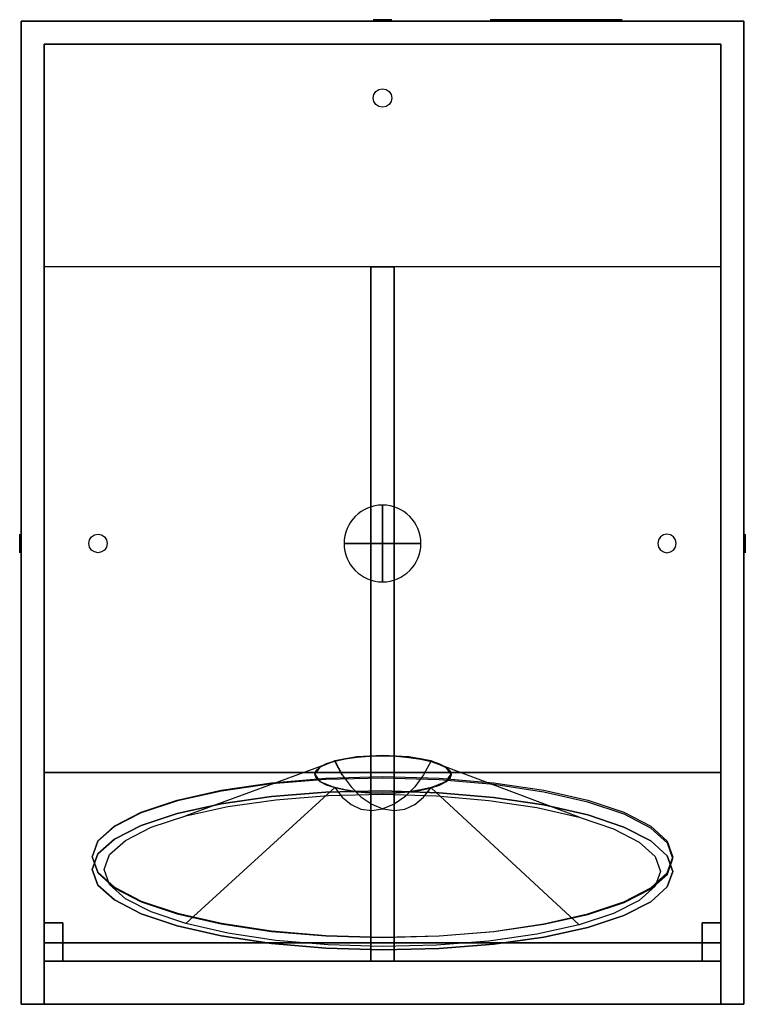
# Model space of a CAD drawing. Header units: millimetres. Extents: x -236 to 236, y -300 to 341.
import ezdxf

# ---------------------------------------------------------------- set-up
doc = ezdxf.new("R2010")
doc.units = ezdxf.units.MM
for name, color, linetype in [('KF_SWi_115E_GRAVITY', 5, 'Continuous'), ('KF_SWi_115E_SPEAKDETAIL', 250, 'Continuous'), ('KF_SWi_115E_SPEAKER', 253, 'Continuous')]:
    doc.layers.add(name, color=color, linetype=linetype)

# ---------------------------------------------------------------- blocks, each defined once
blk = doc.blocks.new('SWi_115E')
at = {"layer": 'KF_SWi_115E_GRAVITY'}
blk.add_circle((0, -232, 340), 25, dxfattribs=at)
at = {"layer": 'KF_SWi_115E_GRAVITY', "extrusion": (-1, -1.83691e-16, -1.83691e-16)}
blk.add_circle((232, 340), 25, dxfattribs=at)
at = {"layer": 'KF_SWi_115E_GRAVITY', "extrusion": (0, -1, 0)}
blk.add_circle((0, 340, 232), 25, dxfattribs=at)
at = {"layer": 'KF_SWi_115E_SPEAKDETAIL'}
for points, invisible_edges in [([(-179, 1, 340), (-179.46, 1, 342.3), (-190.54, 1, 342.3), (-191, 1, 340)], 10), ([(-179.46, 1, 337.7), (-179, 1, 340), (-191, 1, 340), (-190.54, 1, 337.7)], 10), ([(-180.76, 1, 335.76), (-179.46, 1, 337.7), (-190.54, 1, 337.7), (-189.24, 1, 335.76)], 10), ([(-179.46, 1, 342.3), (-180.76, 1, 344.24), (-189.24, 1, 344.24), (-190.54, 1, 342.3)], 10), ([(-182.7, 1, 334.46), (-180.76, 1, 335.76), (-189.24, 1, 335.76), (-187.3, 1, 334.46)], 10), ([(-180.76, 1, 344.24), (-182.7, 1, 345.54), (-187.3, 1, 345.54), (-189.24, 1, 344.24)], 10), ([(-185, 1, 334), (-182.7, 1, 334.46), (-187.3, 1, 334.46), (-185, 1, 334)], 10), ([(-182.7, 1, 345.54), (-185, 1, 346), (-185, 1, 346), (-187.3, 1, 345.54)], 10), ([(6, 1, 50), (5.54, 1, 52.3), (-5.54, 1, 52.3), (-6, 1, 50)], 10), ([(5.54, 1, 47.7), (6, 1, 50), (-6, 1, 50), (-5.54, 1, 47.7)], 10), ([(4.24, 1, 45.76), (5.54, 1, 47.7), (-5.54, 1, 47.7), (-4.24, 1, 45.76)], 10), ([(5.54, 1, 52.3), (4.24, 1, 54.24), (-4.24, 1, 54.24), (-5.54, 1, 52.3)], 10), ([(2.3, 1, 44.46), (4.24, 1, 45.76), (-4.24, 1, 45.76), (-2.3, 1, 44.46)], 10), ([(4.24, 1, 54.24), (2.3, 1, 55.54), (-2.3, 1, 55.54), (-4.24, 1, 54.24)], 10), ([(0, 1, 44), (2.3, 1, 44.46), (-2.3, 1, 44.46), (0, 1, 44)], 10), ([(2.3, 1, 55.54), (0, 1, 56), (0, 1, 56), (-2.3, 1, 55.54)], 10), ([(179, 1, 340), (179.46, 1, 342.3), (190.54, 1, 342.3), (191, 1, 340)], 10), ([(179.46, 1, 337.7), (179, 1, 340), (191, 1, 340), (190.54, 1, 337.7)], 10), ([(180.76, 1, 335.76), (179.46, 1, 337.7), (190.54, 1, 337.7), (189.24, 1, 335.76)], 10), ([(179.46, 1, 342.3), (180.76, 1, 344.24), (189.24, 1, 344.24), (190.54, 1, 342.3)], 10), ([(182.7, 1, 334.46), (180.76, 1, 335.76), (189.24, 1, 335.76), (187.3, 1, 334.46)], 10), ([(180.76, 1, 344.24), (182.7, 1, 345.54), (187.3, 1, 345.54), (189.24, 1, 344.24)], 10), ([(185, 1, 334), (182.7, 1, 334.46), (187.3, 1, 334.46), (185, 1, 334)], 10), ([(182.7, 1, 345.54), (185, 1, 346), (185, 1, 346), (187.3, 1, 345.54)], 10), ([(-72.19, -41.67, 592.09), (-36.76, -31.37, 595.16), (-36.8, -33.74, 603.48), (-72.22, -44.04, 600.42)], 10), ([(-36.76, -31.37, 595.16), (0.08, -27.91, 596.28), (0.05, -30.28, 604.6), (-36.8, -33.74, 603.48)], 10), ([(-36.8, -33.74, 603.48), (0.05, -30.28, 604.6), (-0.09, -38, 602.4), (-35.38, -41.31, 601.33)], 10), ([(0.05, -30.28, 604.6), (36.89, -33.81, 603.73), (35.21, -41.38, 601.57), (-0.09, -38, 602.4)], 10), ([(0.08, -27.91, 596.28), (36.92, -31.44, 595.41), (36.89, -33.81, 603.73), (0.05, -30.28, 604.6)], 10), ([(36.92, -31.44, 595.41), (72.35, -41.81, 592.58), (72.32, -44.18, 600.91), (36.89, -33.81, 603.73)], 10), ([(-72.22, -44.04, 600.42), (-36.8, -33.74, 603.48), (-35.38, -41.31, 601.33), (-69.32, -51.18, 598.39)], 10), ([(-8.37, -152.31, 502.29), (0.27, -151.5, 502.56), (-0.09, -38, 602.4), (-35.38, -41.31, 601.33)], 10), ([(0.27, -151.5, 502.56), (8.92, -152.33, 502.35), (35.21, -41.38, 601.57), (-0.09, -38, 602.4)], 10), ([(36.89, -33.81, 603.73), (72.32, -44.18, 600.91), (69.15, -51.32, 598.86), (35.21, -41.38, 601.57)], 10), ([(-236, -44, 340), (-236, -44.46, 337.7), (-236, -44.46, 342.3), (-236, -44, 340)], 10), ([(-236, -44.46, 337.7), (-236, -45.76, 335.76), (-236, -45.76, 344.24), (-236, -44.46, 342.3)], 10), ([(-104.84, -58.42, 587.2), (-72.19, -41.67, 592.09), (-72.22, -44.04, 600.42), (-104.87, -60.79, 595.53)], 10), ([(-104.87, -60.79, 595.53), (-72.22, -44.04, 600.42), (-69.32, -51.18, 598.39), (-100.6, -67.23, 593.71)], 10), ([(-16.68, -154.73, 501.57), (-8.37, -152.31, 502.29), (-35.38, -41.31, 601.33), (-69.32, -51.18, 598.39)], 10), ([(-2.3, -44.46, -1), (-4.24, -45.76, -1), (4.24, -45.76, -1), (2.3, -44.46, -1)], 10), ([(0, -44, -1), (-2.3, -44.46, -1), (2.3, -44.46, -1), (0, -44, -1)], 10), ([(8.92, -152.33, 502.35), (17.23, -154.76, 501.69), (69.15, -51.32, 598.86), (35.21, -41.38, 601.57)], 10), ([(72.32, -44.18, 600.91), (104.96, -60.99, 596.24), (100.43, -67.43, 594.39), (69.15, -51.32, 598.86)], 10), ([(72.35, -41.81, 592.58), (104.99, -58.62, 587.91), (104.96, -60.99, 596.24), (72.32, -44.18, 600.91)], 10), ([(236, -44, 340), (236, -44.46, 337.7), (236, -44.46, 342.3), (236, -44, 340)], 10), ([(236, -44.46, 337.7), (236, -45.76, 335.76), (236, -45.76, 344.24), (236, -44.46, 342.3)], 10), ([(-236, -45.76, 335.76), (-236, -47.7, 334.46), (-236, -47.7, 345.54), (-236, -45.76, 344.24)], 10), ([(-236, -47.7, 334.46), (-236, -50, 334), (-236, -50, 346), (-236, -47.7, 345.54)], 10), ([(-236, -50, 334), (-236, -52.3, 334.46), (-236, -52.3, 345.54), (-236, -50, 346)], 10), ([(-24.34, -158.66, 500.43), (-16.68, -154.73, 501.57), (-69.32, -51.18, 598.39), (-100.6, -67.23, 593.71)], 10), ([(-5.54, -47.7, -1), (-6, -50, -1), (6, -50, -1), (5.54, -47.7, -1)], 10), ([(-6, -50, -1), (-5.54, -52.3, -1), (5.54, -52.3, -1), (6, -50, -1)], 10), ([(-4.24, -45.76, -1), (-5.54, -47.7, -1), (5.54, -47.7, -1), (4.24, -45.76, -1)], 10), ([(236, -45.76, 335.76), (236, -47.7, 334.46), (236, -47.7, 345.54), (236, -45.76, 344.24)], 10), ([(236, -47.7, 334.46), (236, -50, 334), (236, -50, 346), (236, -47.7, 345.54)], 10), ([(236, -50, 334), (236, -52.3, 334.46), (236, -52.3, 345.54), (236, -50, 346)], 10), ([(-236, -52.3, 334.46), (-236, -54.24, 335.76), (-236, -54.24, 344.24), (-236, -52.3, 345.54)], 10), ([(-236, -54.24, 335.76), (-236, -55.54, 337.7), (-236, -55.54, 342.3), (-236, -54.24, 344.24)], 10), ([(-236, -55.54, 337.7), (-236, -56, 340), (-236, -56, 340), (-236, -55.54, 342.3)], 10), ([(-5.54, -52.3, -1), (-4.24, -54.24, -1), (4.24, -54.24, -1), (5.54, -52.3, -1)], 10), ([(-4.24, -54.24, -1), (-2.3, -55.54, -1), (2.3, -55.54, -1), (4.24, -54.24, -1)], 10), ([(-2.3, -55.54, -1), (0, -56, -1), (0, -56, -1), (2.3, -55.54, -1)], 10), ([(17.23, -154.76, 501.69), (24.89, -158.71, 500.59), (100.43, -67.43, 594.39), (69.15, -51.32, 598.86)], 10), ([(236, -52.3, 334.46), (236, -54.24, 335.76), (236, -54.24, 344.24), (236, -52.3, 345.54)], 10), ([(236, -54.24, 335.76), (236, -55.54, 337.7), (236, -55.54, 342.3), (236, -54.24, 344.24)], 10), ([(236, -55.54, 337.7), (236, -56, 340), (236, -56, 340), (236, -55.54, 342.3)], 10), ([(-133.46, -80.98, 580.67), (-104.84, -58.42, 587.2), (-104.87, -60.79, 595.53), (-133.49, -83.35, 589)], 10), ([(-133.49, -83.35, 589), (-104.87, -60.79, 595.53), (-100.6, -67.23, 593.71), (-128.02, -88.84, 587.45)], 10), ([(104.96, -60.99, 596.24), (133.58, -83.61, 589.9), (127.85, -89.09, 588.32), (100.43, -67.43, 594.39)], 10), ([(104.99, -58.62, 587.91), (133.61, -81.24, 581.57), (133.58, -83.61, 589.9), (104.96, -60.99, 596.24)], 10), ([(-31.06, -163.95, 498.89), (-24.34, -158.66, 500.43), (-100.6, -67.23, 593.71), (-128.02, -88.84, 587.45)], 10), ([(24.89, -158.71, 500.59), (31.61, -164.01, 499.11), (127.85, -89.09, 588.32), (100.43, -67.43, 594.39)], 10), ([(-156.94, -108.48, 572.75), (-133.46, -80.98, 580.67), (-133.49, -83.35, 589), (-156.97, -110.85, 581.08)], 10), ([(133.61, -81.24, 581.57), (157.1, -108.78, 573.81), (157.07, -111.15, 582.14), (133.58, -83.61, 589.9)], 10), ([(-156.97, -110.85, 581.08), (-133.49, -83.35, 589), (-128.02, -88.84, 587.45), (-150.52, -115.19, 579.86)], 10), ([(-36.57, -170.4, 497.04), (-31.06, -163.95, 498.89), (-128.02, -88.84, 587.45), (-150.52, -115.19, 579.86)], 8), ([(31.61, -164.01, 499.11), (37.12, -170.48, 497.29), (150.35, -115.48, 580.88), (127.85, -89.09, 588.32)], 2), ([(133.58, -83.61, 589.9), (157.07, -111.15, 582.14), (150.35, -115.48, 580.88), (127.85, -89.09, 588.32)], 10), ([(-174.4, -139.86, 563.75), (-156.94, -108.48, 572.75), (-156.97, -110.85, 581.08), (-174.43, -142.23, 572.07)], 10), ([(157.1, -108.78, 573.81), (174.55, -140.2, 564.93), (174.52, -142.57, 573.25), (157.07, -111.15, 582.14)], 10), ([(-174.43, -142.23, 572.07), (-156.97, -110.85, 581.08), (-150.52, -115.19, 579.86), (-167.24, -145.26, 571.24)], 10), ([(-40.66, -177.77, 494.92), (-36.57, -170.4, 497.04), (-150.52, -115.19, 579.86), (-167.24, -145.26, 571.24)], 10), ([(157.07, -111.15, 582.14), (174.52, -142.57, 573.25), (167.07, -145.58, 572.37), (150.35, -115.48, 580.88)], 10), ([(37.12, -170.48, 497.29), (41.21, -177.85, 495.2), (167.07, -145.58, 572.37), (150.35, -115.48, 580.88)], 10), ([(-185.14, -173.92, 554), (-174.4, -139.86, 563.75), (-174.43, -142.23, 572.07), (-185.17, -176.29, 562.33)], 10), ([(174.55, -140.2, 564.93), (185.29, -174.28, 555.26), (185.26, -176.65, 563.58), (174.52, -142.57, 573.25)], 10), ([(-185.17, -176.29, 562.33), (-174.43, -142.23, 572.07), (-167.24, -145.26, 571.24), (-177.54, -177.89, 561.9)], 10), ([(-43.19, -185.76, 492.64), (-40.66, -177.77, 494.92), (-167.24, -145.26, 571.24), (-177.54, -177.89, 561.9)], 10), ([(41.21, -177.85, 495.2), (43.73, -185.84, 492.93), (177.37, -178.24, 563.1), (167.07, -145.58, 572.37)], 10), ([(174.52, -142.57, 573.25), (185.26, -176.65, 563.58), (177.37, -178.24, 563.1), (167.07, -145.58, 572.37)], 10), ([(-14.03, -163.11, 507.49), (-16.68, -154.73, 501.57), (0.27, -151.49, 502.51), (0.27, -160.38, 508.28)], 15), ([(-16.68, -154.73, 501.57), (0.27, -151.5, 502.56), (-8.37, -152.31, 502.29)], 1), ([(0.27, -151.5, 502.56), (-8.37, -152.31, 502.29), (-16.68, -154.73, 501.57)], 10), ([(0.27, -160.38, 508.28), (0.27, -151.49, 502.51), (17.23, -154.73, 501.57), (14.57, -163.11, 507.49)], 15), ([(0.27, -151.5, 502.56), (17.23, -154.76, 501.69), (8.92, -152.33, 502.35)], 1), ([(17.23, -154.76, 501.69), (8.92, -152.33, 502.35), (0.27, -151.5, 502.56)], 10), ([(-26.15, -170.89, 505.24), (-31.06, -163.96, 498.91), (-16.68, -154.73, 501.57), (-14.03, -163.11, 507.49)], 15), ([(-31.06, -163.95, 498.89), (-16.68, -154.73, 501.57), (-24.34, -158.66, 500.43)], 1), ([(-16.68, -154.73, 501.57), (-24.34, -158.66, 500.43), (-31.06, -163.95, 498.89)], 10), ([(14.57, -163.11, 507.49), (17.23, -154.73, 501.57), (31.61, -163.96, 498.91), (26.7, -170.89, 505.24)], 15), ([(17.23, -154.76, 501.69), (31.61, -164.01, 499.11), (24.89, -158.71, 500.59)], 1), ([(31.61, -164.01, 499.11), (24.89, -158.71, 500.59), (17.23, -154.76, 501.69)], 10), ([(-40.66, -177.77, 494.92), (-31.06, -163.95, 498.89), (-36.57, -170.4, 497.04)], 1), ([(-31.06, -163.95, 498.89), (-36.57, -170.4, 497.04), (-40.66, -177.77, 494.92)], 10), ([(-34.25, -182.54, 501.88), (-40.66, -177.77, 494.92), (-31.06, -163.96, 498.91), (-26.15, -170.89, 505.24)], 11), ([(-20.49, -178.16, 509.99), (-26.15, -170.89, 505.24), (-14.03, -163.11, 507.49), (-10.96, -172.04, 511.75)], 15), ([(-10.96, -172.04, 511.75), (-14.03, -163.11, 507.49), (0.27, -160.38, 508.28), (0.27, -169.9, 512.37)], 15), ([(0.27, -169.9, 512.37), (0.27, -160.38, 508.28), (14.57, -163.11, 507.49), (11.51, -172.04, 511.75)], 15), ([(11.51, -172.04, 511.75), (14.57, -163.11, 507.49), (26.7, -170.89, 505.24), (21.04, -178.16, 509.99)], 15), ([(26.7, -170.89, 505.24), (31.61, -163.96, 498.91), (41.21, -177.77, 494.92), (34.8, -182.54, 501.88)], 14), ([(31.61, -164.01, 499.11), (41.21, -177.85, 495.2), (37.12, -170.48, 497.29)], 1), ([(41.21, -177.85, 495.2), (37.12, -170.48, 497.29), (31.61, -164.01, 499.11)], 10), ([(-26.85, -187.31, 507.34), (-34.25, -182.54, 501.88), (-26.15, -170.89, 505.24), (-20.49, -178.16, 509.99)], 11), ([(-14.03, -185.72, 512.89), (-20.49, -178.16, 509.99), (-10.96, -172.04, 511.75), (-7.46, -181.51, 514.1)], 15), ([(-7.46, -181.51, 514.1), (-10.96, -172.04, 511.75), (0.27, -169.9, 512.37), (0.27, -180.03, 514.53)], 15), ([(0.27, -180.03, 514.53), (0.27, -169.9, 512.37), (11.51, -172.04, 511.75), (8.01, -181.51, 514.1)], 15), ([(8.01, -181.51, 514.1), (11.51, -172.04, 511.75), (21.04, -178.16, 509.99), (14.57, -185.72, 512.89)], 15), ([(21.04, -178.16, 509.99), (26.7, -170.89, 505.24), (34.8, -182.54, 501.88), (27.4, -187.31, 507.34)], 14), ([(-188.77, -209.35, 543.9), (-185.14, -173.92, 554), (-185.17, -176.29, 562.33), (-188.8, -211.72, 552.22)], 10), ([(-188.8, -211.72, 552.22), (-185.17, -176.29, 562.33), (-177.54, -177.89, 561.9), (-181.02, -211.83, 552.22)], 10), ([(-44.04, -194.07, 490.27), (-43.19, -185.76, 492.64), (-177.54, -177.89, 561.9), (-181.02, -211.83, 552.22)], 10), ([(-37.09, -196.28, 497.91), (-44.04, -194.06, 490.22), (-40.66, -177.77, 494.92), (-34.25, -182.54, 501.88)], 15), ([(-44.04, -194.07, 490.27), (-40.66, -177.77, 494.92), (-43.19, -185.76, 492.64)], 1), ([(-40.66, -177.77, 494.92), (-43.19, -185.76, 492.64), (-44.04, -194.07, 490.27)], 10), ([(-18.41, -192.02, 511.07), (-26.85, -187.31, 507.34), (-20.49, -178.16, 509.99), (-14.03, -185.72, 512.89)], 11), ([(14.57, -185.72, 512.89), (21.04, -178.16, 509.99), (27.4, -187.31, 507.34), (18.96, -192.02, 511.07)], 14), ([(34.8, -182.54, 501.88), (41.21, -177.77, 494.92), (44.59, -194.06, 490.22), (37.64, -196.28, 497.91)], 15), ([(41.21, -177.85, 495.2), (44.59, -194.16, 490.57), (43.73, -185.84, 492.93)], 1), ([(44.59, -194.16, 490.57), (43.73, -185.84, 492.93), (41.21, -177.85, 495.2)], 10), ([(43.73, -185.84, 492.93), (44.59, -194.16, 490.57), (180.84, -212.19, 553.44), (177.37, -178.24, 563.1)], 10), ([(185.26, -176.65, 563.58), (188.89, -212.09, 553.5), (180.84, -212.19, 553.44), (177.37, -178.24, 563.1)], 10), ([(185.29, -174.28, 555.26), (188.92, -209.72, 545.17), (188.89, -212.09, 553.5), (185.26, -176.65, 563.58)], 10), ([(-29.09, -198.1, 504.23), (-37.09, -196.28, 497.91), (-34.25, -182.54, 501.88), (-26.85, -187.31, 507.34)], 15), ([(-9.25, -196.5, 512.9), (-18.41, -192.02, 511.07), (-14.03, -185.72, 512.89), (-7.02, -193.29, 513.83)], 11), ([(-7.02, -193.29, 513.83), (-14.03, -185.72, 512.89), (-7.46, -181.51, 514.1), (-3.67, -191.14, 514.45)], 15), ([(-3.67, -191.14, 514.45), (-7.46, -181.51, 514.1), (0.27, -180.03, 514.53), (0.27, -190.39, 514.67)], 15), ([(0.27, -190.39, 514.67), (0.27, -180.03, 514.53), (8.01, -181.51, 514.1), (4.22, -191.14, 514.45)], 15), ([(4.22, -191.14, 514.45), (8.01, -181.51, 514.1), (14.57, -185.72, 512.89), (7.56, -193.29, 513.83)], 15), ([(7.56, -193.29, 513.83), (14.57, -185.72, 512.89), (18.96, -192.02, 511.07), (9.8, -196.5, 512.9)], 14), ([(27.4, -187.31, 507.34), (34.8, -182.54, 501.88), (37.64, -196.28, 497.91), (29.63, -198.1, 504.23)], 15), ([(-19.95, -199.46, 508.92), (-29.09, -198.1, 504.23), (-26.85, -187.31, 507.34), (-18.41, -192.02, 511.07)], 15), ([(-10.04, -200.29, 511.81), (-19.95, -199.46, 508.92), (-18.41, -192.02, 511.07), (-9.25, -196.5, 512.9)], 15), ([(0.27, -200.57, 512.79), (-7.02, -193.29, 513.83), (-3.67, -191.14, 514.45), (0.27, -200.57, 512.79)], 15), ([(0.27, -200.57, 512.79), (-3.67, -191.14, 514.45), (0.27, -190.39, 514.67), (0.27, -200.57, 512.79)], 15), ([(0.27, -200.57, 512.79), (0.27, -190.39, 514.67), (4.22, -191.14, 514.45), (0.27, -200.57, 512.79)], 15), ([(0.27, -200.57, 512.79), (4.22, -191.14, 514.45), (7.56, -193.29, 513.83), (0.27, -200.57, 512.79)], 15), ([(9.8, -196.5, 512.9), (18.96, -192.02, 511.07), (20.5, -199.46, 508.92), (10.58, -200.29, 511.81)], 15), ([(18.96, -192.02, 511.07), (27.4, -187.31, 507.34), (29.63, -198.1, 504.23), (20.5, -199.46, 508.92)], 15), ([(153.66, -188.84, -1), (72.34, -188.84, -1), (70, -194.5, -1), (156, -194.5, -1)], 5), ([(148, -186.5, -1), (78, -186.5, -1), (72.34, -188.84, -1), (153.66, -188.84, -1)], 4), ([(-43.19, -202.39, 487.9), (-44.04, -194.07, 490.27), (-181.02, -211.83, 552.22), (-177.54, -245.79, 542.56)], 10), ([(-34.25, -210.02, 493.95), (-40.66, -210.35, 485.52), (-44.04, -194.06, 490.22), (-37.09, -196.28, 497.91)], 15), ([(-40.66, -210.39, 485.63), (-44.04, -194.07, 490.27), (-43.19, -202.39, 487.9)], 1), ([(-44.04, -194.07, 490.27), (-43.19, -202.39, 487.9), (-40.66, -210.39, 485.63)], 10), ([(-26.85, -208.9, 501.11), (-34.25, -210.02, 493.95), (-37.09, -196.28, 497.91), (-29.09, -198.1, 504.23)], 15), ([(-18.41, -206.89, 506.77), (-26.85, -208.9, 501.11), (-29.09, -198.1, 504.23), (-19.95, -199.46, 508.92)], 15), ([(0.27, -200.57, 512.79), (-10.04, -200.29, 511.81), (-9.25, -196.5, 512.9), (0.27, -200.57, 512.79)], 15), ([(0.27, -200.57, 512.79), (-9.25, -196.5, 512.9), (-7.02, -193.29, 513.83), (0.27, -200.57, 512.79)], 11), ([(0.27, -200.57, 512.79), (7.56, -193.29, 513.83), (9.8, -196.5, 512.9), (0.27, -200.57, 512.79)], 14), ([(0.27, -200.57, 512.79), (9.8, -196.5, 512.9), (10.58, -200.29, 511.81), (0.27, -200.57, 512.79)], 15), ([(20.5, -199.46, 508.92), (29.63, -198.1, 504.23), (27.4, -208.9, 501.11), (18.96, -206.89, 506.77)], 15), ([(29.63, -198.1, 504.23), (37.64, -196.28, 497.91), (34.8, -210.02, 493.95), (27.4, -208.9, 501.11)], 15), ([(37.64, -196.28, 497.91), (44.59, -194.06, 490.22), (41.21, -210.35, 485.52), (34.8, -210.02, 493.95)], 15), ([(44.59, -194.16, 490.57), (41.21, -210.46, 485.91), (43.73, -202.47, 488.19)], 1), ([(41.21, -210.46, 485.91), (43.73, -202.47, 488.19), (44.59, -194.16, 490.57)], 10), ([(44.59, -194.16, 490.57), (43.73, -202.47, 488.19), (177.37, -246.13, 543.76), (180.84, -212.19, 553.44)], 10), ([(156, -309.5, -1), (156, -194.5, -1), (70, -194.5, -1), (70, -309.5, -1)], 10), ([(-40.66, -210.39, 485.63), (-43.19, -202.39, 487.9), (-177.54, -245.79, 542.56), (-167.24, -278.44, 533.3)], 10), ([(-9.25, -204.08, 510.72), (-18.41, -206.89, 506.77), (-19.95, -199.46, 508.92), (-10.04, -200.29, 511.81)], 15), ([(-7.02, -207.3, 509.79), (-14.03, -213.2, 504.95), (-18.41, -206.89, 506.77), (-9.25, -204.08, 510.72)], 15), ([(0.27, -200.57, 512.79), (-9.25, -204.08, 510.72), (-10.04, -200.29, 511.81), (0.27, -200.57, 512.79)], 15), ([(0.27, -200.57, 512.79), (-7.02, -207.3, 509.79), (-9.25, -204.08, 510.72), (0.27, -200.57, 512.79)], 15), ([(0.27, -200.57, 512.79), (-3.67, -209.44, 509.17), (-7.02, -207.3, 509.79), (0.27, -200.57, 512.79)], 11), ([(0.27, -200.57, 512.79), (0.27, -210.2, 508.95), (-3.67, -209.44, 509.17), (0.27, -200.57, 512.79)], 15), ([(0.27, -200.57, 512.79), (10.58, -200.29, 511.81), (9.8, -204.08, 510.72), (0.27, -200.57, 512.79)], 15), ([(0.27, -200.57, 512.79), (4.22, -209.44, 509.17), (0.27, -210.2, 508.95), (0.27, -200.57, 512.79)], 15), ([(0.27, -200.57, 512.79), (9.8, -204.08, 510.72), (7.56, -207.3, 509.79), (0.27, -200.57, 512.79)], 11), ([(0.27, -200.57, 512.79), (7.56, -207.3, 509.79), (4.22, -209.44, 509.17), (0.27, -200.57, 512.79)], 15), ([(9.8, -204.08, 510.72), (18.96, -206.89, 506.77), (14.57, -213.2, 504.95), (7.56, -207.3, 509.79)], 11), ([(10.58, -200.29, 511.81), (20.5, -199.46, 508.92), (18.96, -206.89, 506.77), (9.8, -204.08, 510.72)], 15), ([(43.73, -202.47, 488.19), (41.21, -210.46, 485.91), (167.07, -278.76, 534.43), (177.37, -246.13, 543.76)], 10), ([(-185.14, -244.79, 533.82), (-188.77, -209.35, 543.9), (-188.8, -211.72, 552.22), (-185.17, -247.16, 542.14)], 10), ([(-36.57, -217.76, 483.55), (-40.66, -210.39, 485.63), (-167.24, -278.44, 533.3), (-150.52, -308.54, 524.78)], 10), ([(-26.15, -221.67, 490.59), (-31.06, -224.16, 481.53), (-40.66, -210.35, 485.52), (-34.25, -210.02, 493.95)], 15), ([(-26.18, -221.7, 490.79), (-31.06, -224.22, 481.73), (-40.66, -210.39, 485.63), (-34.28, -210.03, 494.08)], 14), ([(-31.06, -224.22, 481.73), (-40.66, -210.39, 485.63), (-36.57, -217.76, 483.55)], 1), ([(-20.49, -218.05, 498.47), (-26.15, -221.67, 490.59), (-34.25, -210.02, 493.95), (-26.85, -208.9, 501.11)], 15), ([(-14.03, -213.2, 504.95), (-20.49, -218.05, 498.47), (-26.85, -208.9, 501.11), (-18.41, -206.89, 506.77)], 15), ([(-3.67, -209.44, 509.17), (-7.46, -217.41, 503.74), (-14.03, -213.2, 504.95), (-7.02, -207.3, 509.79)], 11), ([(0.27, -210.2, 508.95), (0.27, -218.89, 503.31), (-7.46, -217.41, 503.74), (-3.67, -209.44, 509.17)], 15), ([(4.22, -209.44, 509.17), (8.01, -217.41, 503.74), (0.27, -218.89, 503.31), (0.27, -210.2, 508.95)], 15), ([(7.56, -207.3, 509.79), (14.57, -213.2, 504.95), (8.01, -217.41, 503.74), (4.22, -209.44, 509.17)], 15), ([(18.96, -206.89, 506.77), (27.4, -208.9, 501.11), (21.04, -218.05, 498.47), (14.57, -213.2, 504.95)], 11), ([(27.4, -208.9, 501.11), (34.8, -210.02, 493.95), (26.7, -221.67, 490.59), (21.04, -218.05, 498.47)], 11), ([(34.8, -210.02, 493.95), (41.21, -210.35, 485.52), (31.61, -224.16, 481.53), (26.7, -221.67, 490.59)], 11), ([(41.21, -210.46, 485.91), (31.61, -224.28, 481.94), (37.12, -217.83, 483.8)], 1), ([(31.61, -224.28, 481.94), (37.12, -217.83, 483.8), (41.21, -210.46, 485.91)], 10), ([(41.21, -210.46, 485.91), (37.12, -217.83, 483.8), (150.35, -308.83, 525.8), (167.07, -278.76, 534.43)], 10), ([(188.92, -209.72, 545.17), (185.29, -245.15, 535.07), (185.26, -247.52, 543.39), (188.89, -212.09, 553.5)], 10), ([(-185.17, -247.16, 542.14), (-188.8, -211.72, 552.22), (-181.02, -211.83, 552.22), (-177.54, -245.79, 542.56)], 10), ([(-31.06, -224.22, 481.73), (-36.57, -217.76, 483.55), (-150.52, -308.54, 524.78), (-128.02, -334.93, 517.35)], 10), ([(-7.46, -217.41, 503.74), (-10.96, -224.16, 496.7), (-20.49, -218.05, 498.47), (-14.03, -213.2, 504.95)], 11), ([(0.27, -218.89, 503.31), (0.27, -226.31, 496.09), (-10.96, -224.16, 496.7), (-7.46, -217.41, 503.74)], 15), ([(8.01, -217.41, 503.74), (11.51, -224.16, 496.7), (0.27, -226.31, 496.09), (0.27, -218.89, 503.31)], 15), ([(14.57, -213.2, 504.95), (21.04, -218.05, 498.47), (11.51, -224.16, 496.7), (8.01, -217.41, 503.74)], 15), ([(37.12, -217.83, 483.8), (31.61, -224.28, 481.94), (127.85, -335.18, 518.21), (150.35, -308.83, 525.8)], 10), ([(188.89, -212.09, 553.5), (185.26, -247.52, 543.39), (177.37, -246.13, 543.76), (180.84, -212.19, 553.44)], 10), ([(-24.34, -229.53, 480.24), (-31.06, -224.22, 481.73), (-128.02, -334.93, 517.35), (-100.61, -356.59, 511.27)], 8), ([(-14.03, -229.45, 488.34), (-16.68, -233.39, 478.87), (-31.06, -224.16, 481.53), (-26.15, -221.67, 490.59)], 11), ([(-16.68, -233.47, 479.14), (-31.06, -224.22, 481.73), (-24.34, -229.53, 480.24)], 1), ([(-10.96, -224.16, 496.7), (-14.03, -229.45, 488.34), (-26.15, -221.67, 490.59), (-20.49, -218.05, 498.47)], 11), ([(0.27, -226.31, 496.09), (0.27, -232.18, 487.55), (-14.03, -229.45, 488.34), (-10.96, -224.16, 496.7)], 15), ([(11.51, -224.16, 496.7), (14.57, -229.45, 488.34), (0.27, -232.18, 487.55), (0.27, -226.31, 496.09)], 15), ([(21.04, -218.05, 498.47), (26.7, -221.67, 490.59), (14.57, -229.45, 488.34), (11.51, -224.16, 496.7)], 15), ([(26.7, -221.67, 490.59), (31.61, -224.16, 481.53), (17.23, -233.39, 478.87), (14.57, -229.45, 488.34)], 15), ([(31.61, -224.28, 481.94), (17.23, -233.51, 479.26), (24.89, -229.57, 480.4)], 1), ([(31.61, -224.28, 481.94), (24.89, -229.57, 480.4), (100.43, -356.79, 511.96), (127.85, -335.18, 518.21)], 2), ([(-16.68, -233.47, 479.14), (-24.34, -229.53, 480.24), (-100.61, -356.59, 511.27), (-69.33, -372.71, 506.8)], 10), ([(0.27, -232.18, 487.55), (0.27, -236.63, 477.93), (-16.68, -233.39, 478.87), (-14.03, -229.45, 488.34)], 15), ([(14.57, -229.45, 488.34), (17.23, -233.39, 478.87), (0.27, -236.63, 477.93), (0.27, -232.18, 487.55)], 15), ([(24.89, -229.57, 480.4), (17.23, -233.51, 479.26), (69.15, -372.84, 507.27), (100.43, -356.79, 511.96)], 10), ([(-8.37, -235.91, 478.48), (-16.68, -233.47, 479.14), (-69.33, -372.71, 506.8), (-35.39, -382.64, 504.09)], 10), ([(0.27, -236.73, 478.28), (-8.37, -235.91, 478.48), (-35.39, -382.64, 504.09), (-0.09, -386.02, 503.26)], 10), ([(0.27, -236.73, 478.28), (-16.68, -233.47, 479.14), (-8.37, -235.91, 478.48)], 1), ([(8.92, -235.92, 478.54), (0.27, -236.73, 478.28), (-0.09, -386.02, 503.26), (35.21, -382.71, 504.33)], 10), ([(17.23, -233.51, 479.26), (0.27, -236.73, 478.28), (8.92, -235.92, 478.54)], 1), ([(0.27, -236.73, 478.28), (8.92, -235.92, 478.54), (17.23, -233.51, 479.26)], 10), ([(17.23, -233.51, 479.26), (8.92, -235.92, 478.54), (35.21, -382.71, 504.33), (69.15, -372.84, 507.27)], 10), ([(-174.4, -278.87, 524.15), (-185.14, -244.79, 533.82), (-185.17, -247.16, 542.14), (-174.43, -281.24, 532.47)], 10), ([(-174.43, -281.24, 532.47), (-185.17, -247.16, 542.14), (-177.54, -245.79, 542.56), (-167.24, -278.44, 533.3)], 10), ([(185.26, -247.52, 543.39), (174.52, -281.58, 533.65), (167.07, -278.76, 534.43), (177.37, -246.13, 543.76)], 10), ([(185.29, -245.15, 535.07), (174.55, -279.21, 525.33), (174.52, -281.58, 533.65), (185.26, -247.52, 543.39)], 10), ([(-156.98, -312.66, 523.59), (-174.43, -281.24, 532.47), (-167.24, -278.44, 533.3), (-150.52, -308.54, 524.78)], 10), ([(-156.94, -310.29, 515.26), (-174.4, -278.87, 524.15), (-174.43, -281.24, 532.47), (-156.98, -312.66, 523.59)], 10), ([(174.52, -281.58, 533.65), (157.07, -312.96, 524.65), (150.35, -308.83, 525.8), (167.07, -278.76, 534.43)], 10), ([(174.55, -279.21, 525.33), (157.1, -310.59, 516.32), (157.07, -312.96, 524.65), (174.52, -281.58, 533.65)], 10), ([(-133.49, -340.2, 515.82), (-156.98, -312.66, 523.59), (-150.52, -308.54, 524.78), (-128.02, -334.93, 517.35)], 10), ([(-133.46, -337.83, 507.5), (-156.94, -310.29, 515.26), (-156.98, -312.66, 523.59), (-133.49, -340.2, 515.82)], 10), ([(153.66, -315.16, -1), (72.34, -315.16, -1), (70, -309.5, -1), (156, -309.5, -1)], 5), ([(157.07, -312.96, 524.65), (133.58, -340.46, 516.73), (127.85, -335.18, 518.21), (150.35, -308.83, 525.8)], 10), ([(157.1, -310.59, 516.32), (133.61, -338.09, 508.4), (133.58, -340.46, 516.73), (157.07, -312.96, 524.65)], 10), ([(148, -317.5, -1), (78, -317.5, -1), (72.34, -315.16, -1), (153.66, -315.16, -1)], 4), ([(-104.87, -362.82, 509.49), (-133.49, -340.2, 515.82), (-128.02, -334.93, 517.35), (-100.61, -356.59, 511.27)], 10), ([(-104.84, -360.45, 501.16), (-133.46, -337.83, 507.5), (-133.49, -340.2, 515.82), (-104.87, -362.82, 509.49)], 10), ([(133.58, -340.46, 516.73), (104.96, -363.02, 510.2), (100.43, -356.79, 511.96), (127.85, -335.18, 518.21)], 10), ([(133.61, -338.09, 508.4), (104.99, -360.65, 501.87), (104.96, -363.02, 510.2), (133.58, -340.46, 516.73)], 10), ([(-72.22, -379.63, 504.82), (-104.87, -362.82, 509.49), (-100.61, -356.59, 511.27), (-69.33, -372.71, 506.8)], 10), ([(104.96, -363.02, 510.2), (72.31, -379.77, 505.3), (69.15, -372.84, 507.27), (100.43, -356.79, 511.96)], 10), ([(-72.19, -377.26, 496.49), (-104.84, -360.45, 501.16), (-104.87, -362.82, 509.49), (-72.22, -379.63, 504.82)], 10), ([(104.99, -360.65, 501.87), (72.34, -377.4, 496.98), (72.31, -379.77, 505.3), (104.96, -363.02, 510.2)], 10), ([(-36.8, -390, 501.99), (-72.22, -379.63, 504.82), (-69.33, -372.71, 506.8), (-35.39, -382.64, 504.09)], 10), ([(-36.77, -387.63, 493.67), (-72.19, -377.26, 496.49), (-72.22, -379.63, 504.82), (-36.8, -390, 501.99)], 10), ([(72.31, -379.77, 505.3), (36.89, -390.07, 502.24), (35.21, -382.71, 504.33), (69.15, -372.84, 507.27)], 10), ([(72.34, -377.4, 496.98), (36.92, -387.7, 493.91), (36.89, -390.07, 502.24), (72.31, -379.77, 505.3)], 10), ([(0.04, -393.53, 501.12), (-36.8, -390, 501.99), (-35.39, -382.64, 504.09), (-0.09, -386.02, 503.26)], 10), ([(36.89, -390.07, 502.24), (0.04, -393.53, 501.12), (-0.09, -386.02, 503.26), (35.21, -382.71, 504.33)], 10), ([(0.08, -391.16, 492.8), (-36.77, -387.63, 493.67), (-36.8, -390, 501.99), (0.04, -393.53, 501.12)], 10), ([(36.92, -387.7, 493.91), (0.08, -391.16, 492.8), (0.04, -393.53, 501.12), (36.89, -390.07, 502.24)], 10), ([(-236, -448.46, 337.7), (-236, -448, 340), (-236, -448, 340), (-236, -448.46, 342.3)], 10), ([(-236, -449.76, 335.76), (-236, -448.46, 337.7), (-236, -448.46, 342.3), (-236, -449.76, 344.24)], 10), ([(-4.24, -449.76, -1), (-2.3, -448.46, -1), (2.3, -448.46, -1), (4.24, -449.76, -1)], 10), ([(-2.3, -448.46, -1), (0, -448, -1), (0, -448, -1), (2.3, -448.46, -1)], 10), ([(236, -448.46, 337.7), (236, -448, 340), (236, -448, 340), (236, -448.46, 342.3)], 10), ([(236, -449.76, 335.76), (236, -448.46, 337.7), (236, -448.46, 342.3), (236, -449.76, 344.24)], 10), ([(-236, -451.7, 334.46), (-236, -449.76, 335.76), (-236, -449.76, 344.24), (-236, -451.7, 345.54)], 10), ([(-236, -454, 334), (-236, -451.7, 334.46), (-236, -451.7, 345.54), (-236, -454, 346)], 10), ([(-236, -456.3, 334.46), (-236, -454, 334), (-236, -454, 346), (-236, -456.3, 345.54)], 10), ([(-6, -454, -1), (-5.54, -451.7, -1), (5.54, -451.7, -1), (6, -454, -1)], 10), ([(-5.54, -456.3, -1), (-6, -454, -1), (6, -454, -1), (5.54, -456.3, -1)], 10), ([(-5.54, -451.7, -1), (-4.24, -449.76, -1), (4.24, -449.76, -1), (5.54, -451.7, -1)], 10), ([(236, -451.7, 334.46), (236, -449.76, 335.76), (236, -449.76, 344.24), (236, -451.7, 345.54)], 10), ([(236, -454, 334), (236, -451.7, 334.46), (236, -451.7, 345.54), (236, -454, 346)], 10), ([(236, -456.3, 334.46), (236, -454, 334), (236, -454, 346), (236, -456.3, 345.54)], 10), ([(-236, -458.24, 335.76), (-236, -456.3, 334.46), (-236, -456.3, 345.54), (-236, -458.24, 344.24)], 10), ([(-236, -459.54, 337.7), (-236, -458.24, 335.76), (-236, -458.24, 344.24), (-236, -459.54, 342.3)], 10), ([(-236, -460, 340), (-236, -459.54, 337.7), (-236, -459.54, 342.3), (-236, -460, 340)], 10), ([(-4.24, -458.24, -1), (-5.54, -456.3, -1), (5.54, -456.3, -1), (4.24, -458.24, -1)], 10), ([(-2.3, -459.54, -1), (-4.24, -458.24, -1), (4.24, -458.24, -1), (2.3, -459.54, -1)], 10), ([(0, -460, -1), (-2.3, -459.54, -1), (2.3, -459.54, -1), (0, -460, -1)], 10), ([(236, -458.24, 335.76), (236, -456.3, 334.46), (236, -456.3, 345.54), (236, -458.24, 344.24)], 10), ([(236, -459.54, 337.7), (236, -458.24, 335.76), (236, -458.24, 344.24), (236, -459.54, 342.3)], 10), ([(236, -460, 340), (236, -459.54, 337.7), (236, -459.54, 342.3), (236, -460, 340)], 10), ([(-179, -505, 340), (-179.46, -505, 342.3), (-190.54, -505, 342.3), (-191, -505, 340)], 10), ([(-179.46, -505, 337.7), (-179, -505, 340), (-191, -505, 340), (-190.54, -505, 337.7)], 10), ([(-180.76, -505, 335.76), (-179.46, -505, 337.7), (-190.54, -505, 337.7), (-189.24, -505, 335.76)], 10), ([(-179.46, -505, 342.3), (-180.76, -505, 344.24), (-189.24, -505, 344.24), (-190.54, -505, 342.3)], 10), ([(-182.7, -505, 334.46), (-180.76, -505, 335.76), (-189.24, -505, 335.76), (-187.3, -505, 334.46)], 10), ([(-180.76, -505, 344.24), (-182.7, -505, 345.54), (-187.3, -505, 345.54), (-189.24, -505, 344.24)], 10), ([(-185, -505, 334), (-182.7, -505, 334.46), (-187.3, -505, 334.46), (-185, -505, 334)], 10), ([(-182.7, -505, 345.54), (-185, -505, 346), (-185, -505, 346), (-187.3, -505, 345.54)], 10), ([(6, -505, 50), (5.54, -505, 52.3), (-5.54, -505, 52.3), (-6, -505, 50)], 10), ([(5.54, -505, 47.7), (6, -505, 50), (-6, -505, 50), (-5.54, -505, 47.7)], 10), ([(4.24, -505, 45.76), (5.54, -505, 47.7), (-5.54, -505, 47.7), (-4.24, -505, 45.76)], 10), ([(5.54, -505, 52.3), (4.24, -505, 54.24), (-4.24, -505, 54.24), (-5.54, -505, 52.3)], 10), ([(2.3, -505, 44.46), (4.24, -505, 45.76), (-4.24, -505, 45.76), (-2.3, -505, 44.46)], 10), ([(4.24, -505, 54.24), (2.3, -505, 55.54), (-2.3, -505, 55.54), (-4.24, -505, 54.24)], 10), ([(0, -505, 44), (2.3, -505, 44.46), (-2.3, -505, 44.46), (0, -505, 44)], 10), ([(2.3, -505, 55.54), (0, -505, 56), (0, -505, 56), (-2.3, -505, 55.54)], 10), ([(179, -505, 340), (179.46, -505, 342.3), (190.54, -505, 342.3), (191, -505, 340)], 10), ([(179.46, -505, 337.7), (179, -505, 340), (191, -505, 340), (190.54, -505, 337.7)], 10), ([(180.76, -505, 335.76), (179.46, -505, 337.7), (190.54, -505, 337.7), (189.24, -505, 335.76)], 10), ([(179.46, -505, 342.3), (180.76, -505, 344.24), (189.24, -505, 344.24), (190.54, -505, 342.3)], 10), ([(182.7, -505, 334.46), (180.76, -505, 335.76), (189.24, -505, 335.76), (187.3, -505, 334.46)], 10), ([(180.76, -505, 344.24), (182.7, -505, 345.54), (187.3, -505, 345.54), (189.24, -505, 344.24)], 10), ([(185, -505, 334), (182.7, -505, 334.46), (187.3, -505, 334.46), (185, -505, 334)], 10), ([(182.7, -505, 345.54), (185, -505, 346), (185, -505, 346), (187.3, -505, 345.54)], 10)]:
    blk.add_3dface(points, dxfattribs=dict(at, invisible_edges=invisible_edges))
for points in [[(-16.68, -154.73, 501.57), (0.27, -151.49, 502.51), (-8.37, -152.3, 502.27)], [(0.27, -151.49, 502.51), (-8.37, -152.3, 502.27), (-16.68, -154.73, 501.57)], [(0.27, -151.49, 502.51), (17.23, -154.73, 501.57), (8.92, -152.3, 502.27)], [(17.23, -154.73, 501.57), (8.92, -152.3, 502.27), (0.27, -151.49, 502.51)], [(-31.06, -163.96, 498.91), (-16.68, -154.73, 501.57), (-24.34, -158.66, 500.44)], [(-16.68, -154.73, 501.57), (-24.34, -158.66, 500.44), (-31.06, -163.96, 498.91)], [(17.23, -154.73, 501.57), (31.61, -163.96, 498.91), (24.89, -158.66, 500.44)], [(31.61, -163.96, 498.91), (24.89, -158.66, 500.44), (17.23, -154.73, 501.57)], [(-40.66, -177.77, 494.92), (-31.06, -163.96, 498.91), (-36.57, -170.41, 497.05)], [(-31.06, -163.96, 498.91), (-36.57, -170.41, 497.05), (-40.66, -177.77, 494.92)], [(31.61, -163.96, 498.91), (41.21, -177.77, 494.92), (37.12, -170.41, 497.05)], [(-44.04, -194.06, 490.22), (-40.66, -177.77, 494.92), (-43.19, -185.75, 492.62)], [(-40.66, -177.77, 494.92), (-43.19, -185.75, 492.62), (-44.04, -194.06, 490.22)], [(41.21, -177.77, 494.92), (44.59, -194.06, 490.22), (43.74, -185.75, 492.62)], [(44.59, -194.06, 490.22), (43.74, -185.75, 492.62), (41.21, -177.77, 494.92)], [(-40.66, -210.35, 485.52), (-44.04, -194.06, 490.22), (-43.19, -202.37, 487.82)], [(-44.04, -194.06, 490.22), (-43.19, -202.37, 487.82), (-40.66, -210.35, 485.52)], [(44.59, -194.06, 490.22), (41.21, -210.35, 485.52), (43.74, -202.37, 487.82)], [(-31.06, -224.16, 481.53), (-40.66, -210.35, 485.52), (-36.57, -217.71, 483.39)], [(-40.66, -210.35, 485.52), (-36.57, -217.71, 483.39), (-31.06, -224.16, 481.53)], [(41.21, -210.35, 485.52), (31.61, -224.16, 481.53), (37.12, -217.71, 483.39)], [(-16.68, -233.39, 478.87), (-31.06, -224.16, 481.53), (-24.34, -229.46, 480)], [(-31.06, -224.16, 481.53), (-24.34, -229.46, 480), (-16.68, -233.39, 478.87)], [(31.61, -224.16, 481.53), (17.23, -233.39, 478.87), (24.89, -229.46, 480)], [(0.27, -236.63, 477.93), (-16.68, -233.39, 478.87), (-8.37, -235.82, 478.17)], [(-16.68, -233.39, 478.87), (-8.37, -235.82, 478.17), (0.27, -236.63, 477.93)], [(17.23, -233.39, 478.87), (0.27, -236.63, 477.93), (8.92, -235.82, 478.17)], [(0.27, -236.63, 477.93), (8.92, -235.82, 478.17), (17.23, -233.39, 478.87)]]:
    blk.add_3dface(points, dxfattribs=at)
at = {"layer": 'KF_SWi_115E_SPEAKER'}
for points in [[(-235, 0), (-235, 0, 640), (-235, -504, 640), (-235, -504)], [(-235, -504), (235, -504), (235, 0), (-235, 0)], [(-235, 0, 640), (-219.7, -15, 640), (220, -15, 640), (235, 0, 640)], [(-235, -504, 640), (-220, -489, 640), (-220, -15, 640), (-235, 0, 640)], [(-235, 0), (-235, 0, 640), (235, 0, 640), (235, 0)], [(235, 0, 640), (220, -15, 640), (220, -489, 640), (235, -504, 640)], [(235, 0), (235, 0, 640), (235, -504, 640), (235, -504)], [(-220, -15, 15), (-220, -15, 640), (-220, -489, 612), (-220, -489, 15)], [(220, -15, 640), (220, -15, 15), (-220, -15, 15), (-220, -15, 640)], [(220, -27, 612), (220, -15, 612), (-220, -15, 612), (-220, -27, 612)], [(220, -27, 600), (220, -15, 600), (-220, -15, 600), (-220, -27, 600)], [(220, -15, 15), (220, -15, 640), (220, -489, 640), (220, -489, 15)], [(-220, -27, 612), (-220, -27, 600), (220, -27, 600), (220, -27, 612)], [(-208, -489, 612), (-220, -489, 612), (-220, -60.03, 612), (-208, -60.03, 612)], [(-208, -489, 587), (-220, -489, 587), (-220, -60.03, 587), (-208, -60.03, 587)], [(-208, -60.03, 587), (-220, -60.03, 587), (-220, -60.03, 612), (-208, -60.03, 612)], [(-208, -489, 587), (-208, -489, 612), (-208, -60.03, 612), (-208, -60.03, 587)], [(208, -489, 587), (208, -489, 612), (208, -60.03, 612), (208, -60.03, 587)], [(208, -489, 612), (220, -489, 612), (220, -60.03, 612), (208, -60.03, 612)], [(208, -489, 587), (220, -489, 587), (220, -60.03, 587), (208, -60.03, 587)], [(208, -60.03, 587), (220, -60.03, 587), (220, -60.03, 612), (208, -60.03, 612)], [(-220, -435.32, 160), (-220, -399.5, 489), (220, -399.5, 489), (220, -435.32, 160)], [(-7.5, -469, 612), (7.5, -469, 612), (7.5, -399.5, 489), (-7.5, -399.5, 489)], [(-7.5, -399.5, 489), (7.5, -399.5, 489), (7.5, -435.32, 160), (-7.5, -435.32, 160)], [(7.5, -435.32, 160), (-7.5, -435.32, 160), (-7.5, -489, 160), (7.5, -489, 160)], [(-7.5, -489, 612), (-7.5, -469, 612), (7.5, -469, 612), (7.5, -489, 612)], [(220, -489, 640), (235, -504, 640), (-235, -504, 640), (-220, -489, 640)], [(-235, -504, 640), (-235, -504, 640), (-235, -504, 640), (235, -504, 640)], [(235, -504, 640), (235, -504, 0), (-235, -504), (-235, -504, 640)]]:
    blk.add_3dface(points, dxfattribs=at)
for points, invisible_edges in [([(-158.06, -15, 600), (-220, -15, 600), (-133.54, -80.3, 581.15), (-104.92, -57.73, 587.66)], 10), ([(-220, -15, 600), (-220, -56.73, 587.95), (-157.02, -107.79, 573.21), (-133.54, -80.3, 581.15)], 10), ([(-220, -489, 15), (220, -489, 15), (220, -15, 15), (-220, -15, 15)], 10), ([(-105.38, -15, 600), (-158.06, -15, 600), (-104.92, -57.73, 587.66), (-72.27, -40.97, 592.5)], 10), ([(-52.69, -15, 600), (-105.38, -15, 600), (-72.27, -40.97, 592.5), (-36.84, -30.64, 595.48)], 10), ([(0, -15, 600), (-52.69, -15, 600), (-36.84, -30.64, 595.48), (0, -27.16, 596.49)], 10), ([(52.69, -15, 600), (0, -15, 600), (0, -27.16, 596.49), (36.84, -30.64, 595.48)], 10), ([(105.37, -15, 600), (52.69, -15, 600), (36.84, -30.64, 595.48), (72.27, -40.97, 592.5)], 10), ([(158.06, -15, 600), (105.37, -15, 600), (72.27, -40.97, 592.5), (104.92, -57.73, 587.66)], 10), ([(220, -15, 600), (158.06, -15, 600), (104.92, -57.73, 587.66), (133.53, -80.3, 581.15)], 10), ([(220, -56.73, 587.95), (220, -15, 600), (133.53, -80.3, 581.15), (157.02, -107.79, 573.21)], 10), ([(-220, -56.73, 587.95), (-220, -107.35, 573.34), (-174.47, -139.16, 564.16), (-157.02, -107.79, 573.21)], 10), ([(220, -107.35, 573.34), (220, -56.73, 587.95), (157.02, -107.79, 573.21), (174.47, -139.16, 564.16)], 10), ([(-220, -107.35, 573.34), (-220, -157.97, 558.73), (-185.22, -173.2, 554.33), (-174.47, -139.16, 564.16)], 10), ([(220, -157.97, 558.73), (220, -107.35, 573.34), (174.47, -139.16, 564.16), (185.22, -173.2, 554.33)], 10), ([(-220, -157.97, 558.73), (-220, -208.59, 544.11), (-188.85, -208.59, 544.11), (-185.22, -173.2, 554.33)], 10), ([(220, -208.59, 544.11), (220, -157.97, 558.73), (185.22, -173.2, 554.33), (188.85, -208.59, 544.11)], 10), ([(-220, -258.88, 529.6), (-220, -208.59, 544.11), (-188.85, -208.59, 544.11), (-185.22, -243.99, 533.89)], 10), ([(220, -208.59, 544.11), (220, -258.88, 529.6), (185.22, -243.99, 533.89), (188.85, -208.6, 544.11)], 10), ([(-220, -309.16, 515.08), (-220, -258.88, 529.6), (-185.22, -243.99, 533.89), (-174.47, -278.03, 524.07)], 10), ([(220, -258.88, 529.6), (220, -309.16, 515.08), (174.47, -278.03, 524.07), (185.22, -243.99, 533.89)], 10), ([(-220, -359.45, 500.56), (-220, -309.16, 515.08), (-174.47, -278.03, 524.07), (-157.02, -309.4, 515.01)], 10), ([(220, -309.16, 515.08), (220, -359.45, 500.56), (157.02, -309.4, 515.01), (174.47, -278.03, 524.07)], 10), ([(-220, -399.5, 489), (-220, -359.45, 500.56), (-157.02, -309.4, 515.01), (-133.54, -336.89, 507.07)], 10), ([(220, -359.45, 500.56), (220, -399.5, 489), (133.53, -336.89, 507.07), (157.02, -309.4, 515.01)], 10), ([(-157.01, -399.5, 489), (-220, -399.5, 489), (-133.54, -336.89, 507.07), (-104.92, -359.45, 500.56)], 10), ([(220, -399.5, 489), (157.01, -399.5, 489), (104.92, -359.46, 500.56), (133.53, -336.89, 507.07)], 10), ([(-104.68, -399.5, 489), (-157.01, -399.5, 489), (-104.92, -359.45, 500.56), (-72.27, -376.22, 495.72)], 10), ([(157.01, -399.5, 489), (104.68, -399.5, 489), (72.27, -376.22, 495.72), (104.92, -359.46, 500.56)], 10), ([(-52.34, -399.5, 489), (-104.68, -399.5, 489), (-72.27, -376.22, 495.72), (-36.84, -386.55, 492.74)], 10), ([(104.68, -399.5, 489), (52.34, -399.5, 489), (36.84, -386.55, 492.74), (72.27, -376.22, 495.72)], 10), ([(0, -399.5, 489), (-52.34, -399.5, 489), (-36.84, -386.55, 492.74), (0, -390.03, 491.73)], 10), ([(52.34, -399.5, 489), (0, -399.5, 489), (0, -390.03, 491.73), (36.84, -386.55, 492.74)], 10), ([(-7.5, -489, 160), (-7.5, -435.32, 160), (-7.5, -399.5, 489), (-7.5, -469, 612)], 8), ([(-7.5, -399.5, 489), (-7.5, -469, 612), (-7.5, -489, 612), (-7.5, -489, 160)], 8), ([(7.5, -489, 160), (7.5, -435.32, 160), (7.5, -399.5, 489), (7.5, -469, 612)], 8), ([(7.5, -399.5, 489), (7.5, -469, 612), (7.5, -489, 612), (7.5, -489, 160)], 8), ([(220, -489, 640), (220, -489, 15), (-220, -489, 15), (-220, -489, 640)], 10)]:
    blk.add_3dface(points, dxfattribs=dict(at, invisible_edges=invisible_edges))

msp = doc.modelspace()

# ---------------------------------------------------------------- block references
at = {"layer": 'KF_SWi_115E_SPEAKER', "color": 5, "extrusion": (0, -1, 0)}
msp.add_blockref('SWi_115E', (0, 232, -340), dxfattribs=at)

doc.saveas('drawing.dxf')
